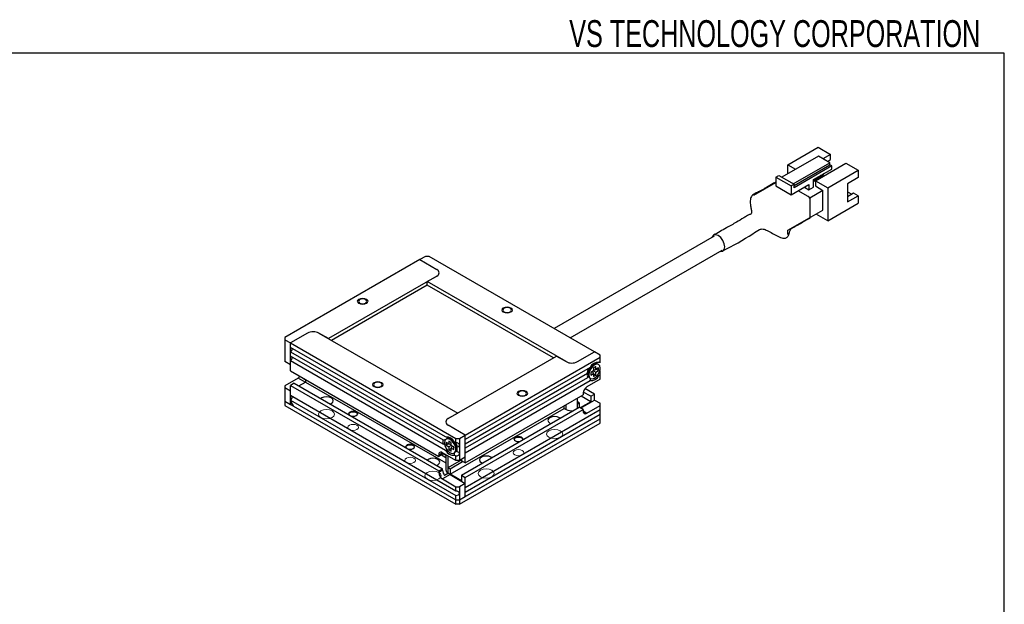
# Model space of a CAD drawing. Header units: millimetres. Extents: x 6 to 294, y 6 to 202.
# Tile 5 of 5: x 200 to 291, y 148 to 202. Entities that reach past the tile are written whole.
import ezdxf

# ---------------------------------------------------------------- set-up
doc = ezdxf.new("R2010")
doc.units = ezdxf.units.MM
doc.styles.add('SLDTEXTSTYLE1', font='TXT', dxfattribs={"width": 0.7})

msp = doc.modelspace()

# ---------------------------------------------------------------- linework, layer by layer
at = {"color": 7, "linetype": 'Continuous', "lineweight": 25}
for p, q in [((291.144, 199.039), (5.901, 199.039)), ((291.144, 6.453), (291.144, 199.039)), ((271.007, 188.643), (273.835, 190.275)), ((273.835, 190.275), (274.984, 189.612)), ((274.984, 189.612), (274.277, 189.204)), ((274.984, 189.122), (274.984, 189.612)), ((273.853, 189.449), (270.459, 187.49)), ((271.519, 186.877), (274.913, 188.837)), ((273.57, 187.163), (276.398, 188.796)), ((274.913, 188.837), (273.853, 189.449)), ((274.701, 188.959), (274.984, 189.122)), ((274.913, 188.633), (274.913, 188.837)), ((276.398, 188.796), (277.547, 188.132)), ((271.007, 187.806), (271.007, 188.643)), ((271.007, 188.643), (271.731, 188.224)), ((271.59, 186.714), (274.913, 188.633)), ((275.09, 188.53), (271.59, 186.51)), ((273.393, 187.265), (275.09, 188.245)), ((274.312, 187.714), (274.383, 187.837)), ((274.719, 186.5), (277.547, 188.132)), ((275.09, 188.53), (274.913, 188.633)), ((275.09, 188.245), (275.09, 188.53)), ((277.547, 188.132), (277.547, 187.449)), ((267.842, 185.816), (269.893, 187)), ((269.893, 187.49), (270.176, 187.653)), ((269.893, 187.49), (271.307, 186.673)), ((269.893, 187.49), (269.893, 186.673)), ((270.176, 187.653), (271.59, 186.836)), ((271.59, 186.836), (271.307, 186.673)), ((271.307, 185.857), (272.969, 186.816)), ((271.59, 186.51), (271.59, 186.836)), ((272.969, 186.816), (272.969, 186.326)), ((273.393, 186.571), (273.393, 187.265)), ((273.393, 187.183), (273.57, 187.081)), ((273.42, 187.168), (274.259, 187.652)), ((273.57, 187.163), (273.57, 186.673)), ((273.57, 187.163), (274.719, 186.5)), ((274.1, 187.591), (274.029, 187.632)), ((274.1, 187.591), (274.312, 187.714)), ((274.1, 187.673), (274.1, 187.591)), ((274.233, 187.668), (274.259, 187.652)), ((274.259, 187.561), (274.259, 187.652)), ((277.547, 187.449), (276.557, 186.877)), ((276.557, 186.877), (276.557, 185.183)), ((269.893, 186.673), (271.307, 185.857)), ((271.307, 186.673), (271.307, 185.857)), ((272.916, 185.683), (271.961, 186.234)), ((272.545, 186.571), (272.969, 186.326)), ((272.545, 186.571), (272.545, 186.571)), ((272.969, 186.326), (273.393, 186.571)), ((274.277, 186.265), (273.041, 185.551)), ((273.57, 186.673), (274.277, 186.265)), ((274.277, 184.428), (274.277, 186.265)), ((274.719, 186.5), (274.719, 183.438)), ((276.557, 186.132), (276.955, 185.902)), ((277.123, 185.999), (276.557, 185.673)), ((277.547, 185.754), (277.123, 185.999)), ((273.093, 183.785), (273.093, 185.377)), ((274.719, 183.438), (277.547, 185.07)), ((276.557, 185.183), (277.547, 185.754)), ((277.547, 185.754), (277.547, 185.07)), ((271.024, 182.55), (274.277, 184.428)), ((274.719, 183.438), (273.64, 184.06)), ((271.024, 182.142), (271.024, 182.55)), ((264.162, 182.005), (249.278, 173.413)), ((250.778, 172.547), (264.912, 180.706)), ((236.769, 179.818), (224.218, 172.572)), ((237.299, 180.124), (236.769, 179.818)), ((236.769, 179.818), (238.36, 178.9)), ((237.653, 180.124), (237.299, 180.124)), ((253.032, 171.246), (237.653, 180.124)), ((238.36, 178.287), (228.284, 172.47)), ((237.476, 177.777), (238.36, 178.287)), ((250.381, 170.327), (237.476, 177.777)), ((237.476, 177.45), (237.476, 177.777)), ((237.476, 177.45), (228.566, 172.307)), ((249.214, 170.674), (237.476, 177.45)), ((224.218, 172.572), (224.218, 172.368)), ((224.218, 172.368), (224.748, 172.062)), ((224.218, 172.368), (224.218, 171.756)), ((226.339, 172.981), (224.748, 172.062)), ((228.284, 172.47), (227.4, 172.981)), ((227.4, 172.981), (240.304, 165.531)), ((224.218, 171.756), (224.218, 170.939)), ((224.748, 170.021), (224.748, 172.062)), ((224.748, 172.062), (240.128, 163.184)), ((224.748, 171.654), (224.748, 172.062)), ((239.185, 163.32), (224.748, 171.654)), ((224.218, 170.939), (224.218, 170.327)), ((224.748, 171.246), (238.949, 163.048)), ((224.748, 170.837), (224.748, 171.246)), ((238.949, 162.639), (224.748, 170.837)), ((224.748, 169.47), (224.748, 170.429)), ((224.748, 170.429), (239.185, 162.095)), ((239.421, 165.021), (249.497, 170.838)), ((241.012, 163.49), (253.563, 170.736)), ((249.497, 170.838), (250.381, 170.327)), ((251.441, 170.327), (253.032, 171.246)), ((253.563, 170.94), (253.032, 171.246)), ((253.563, 170.736), (253.563, 170.94)), ((253.563, 170.327), (253.563, 170.736)), ((224.748, 170.021), (224.218, 170.327)), ((224.748, 169.47), (238.537, 161.51)), ((252.62, 169.783), (241.012, 163.082)), ((252.926, 169.47), (252.679, 169.327)), ((252.785, 169.96), (252.721, 169.916)), ((252.962, 170.062), (252.785, 169.96)), ((252.845, 169.423), (252.926, 169.225)), ((252.931, 170.044), (252.878, 170.075)), ((252.883, 169.33), (252.883, 169.445)), ((253.138, 169.878), (252.926, 169.756)), ((252.926, 169.756), (252.926, 169.47)), ((252.926, 169.564), (253.138, 169.592)), ((252.926, 169.52), (253.026, 169.577)), ((252.926, 169.47), (253.138, 169.347)), ((253.138, 169.592), (253.138, 169.878)), ((253.386, 169.735), (253.138, 169.592)), ((253.138, 169.347), (253.386, 169.49)), ((253.174, 169.613), (253.386, 169.49)), ((253.407, 170.058), (253.337, 170.099)), ((253.386, 169.49), (253.386, 169.735)), ((253.563, 170.327), (253.445, 170.259)), ((253.563, 170.223), (253.563, 170.327)), ((253.563, 169.565), (253.563, 169.745)), ((225.455, 168.796), (224.218, 168.081)), ((225.963, 168.722), (225.989, 168.753)), ((226.003, 168.745), (225.963, 168.722)), ((226.162, 168.606), (225.963, 168.722)), ((226.162, 168.653), (226.162, 168.428)), ((241.012, 162.673), (252.384, 169.239)), ((252.384, 168.83), (241.012, 162.265)), ((241.012, 161.857), (252.62, 168.558)), ((253.563, 168.694), (252.325, 167.98)), ((252.378, 169.209), (252.431, 169.178)), ((252.431, 169.347), (252.431, 169.143)), ((252.587, 168.8), (252.657, 168.759)), ((252.679, 169.327), (252.679, 169.082)), ((252.679, 169.082), (252.926, 169.225)), ((252.926, 169.225), (252.926, 168.939)), ((252.926, 169.184), (253.138, 169.062)), ((252.926, 168.939), (253.138, 169.062)), ((253.138, 169.062), (253.138, 169.347)), ((253.295, 169.032), (253.445, 169.034)), ((253.445, 169.034), (253.563, 169.102)), ((253.563, 168.694), (253.563, 169.102)), ((224.218, 168.081), (224.218, 167.877)), ((224.218, 167.877), (224.218, 167.265)), ((224.748, 167.571), (224.218, 167.877)), ((225.102, 168.326), (224.748, 168.122)), ((224.748, 167.163), (224.748, 168.122)), ((224.748, 168.122), (238.537, 160.162)), ((225.102, 168.326), (238.89, 160.367)), ((225.544, 168.071), (226.162, 168.428)), ((226.162, 168.428), (239.201, 160.901)), ((253.032, 167.306), (252.145, 167.818)), ((224.218, 167.265), (224.218, 166.653)), ((224.748, 166.346), (224.748, 167.571)), ((240.128, 158.285), (224.748, 167.163)), ((224.748, 166.755), (240.128, 157.876)), ((224.748, 166.673), (224.748, 166.755)), ((224.748, 166.673), (225.031, 166.183)), ((241.012, 160.897), (251.972, 167.225)), ((251.441, 166.388), (251.441, 166.918)), ((251.742, 166.01), (253.032, 166.755)), ((252.679, 166.592), (251.777, 167.112)), ((251.972, 167.367), (251.972, 167.225)), ((252.679, 167.102), (251.988, 167.501)), ((252.679, 167.102), (253.032, 167.306)), ((252.679, 167.102), (252.679, 166.592)), ((253.032, 166.755), (253.032, 167.306)), ((253.032, 166.755), (253.563, 166.449)), ((224.218, 166.653), (240.128, 157.468)), ((224.218, 166.653), (224.218, 166.244)), ((224.218, 166.653), (224.748, 166.346)), ((224.218, 166.244), (240.128, 157.06)), ((224.89, 166.428), (224.748, 166.346)), ((225.031, 166.183), (240.128, 157.468)), ((239.597, 159.856), (250.204, 165.979)), ((240.658, 159.754), (251.618, 166.081)), ((241.012, 159.55), (251.972, 165.877)), ((253.563, 165.836), (241.012, 158.591)), ((250.204, 165.979), (250.204, 166.204)), ((250.204, 165.979), (250.381, 165.877)), ((251.618, 166.49), (251.441, 166.592)), ((251.441, 166.388), (251.618, 166.49)), ((251.618, 166.49), (251.618, 166.081)), ((251.972, 165.877), (251.618, 166.081)), ((252.679, 166.592), (251.707, 166.03)), ((251.972, 165.877), (251.972, 165.734)), ((252.325, 165.53), (253.563, 166.245)), ((253.563, 166.245), (253.563, 166.449)), ((253.563, 165.836), (253.563, 166.245)), ((240.304, 165.531), (239.421, 165.021)), ((240.481, 157.468), (253.563, 165.02)), ((241.012, 158.182), (253.563, 165.428)), ((241.012, 157.774), (253.563, 165.02)), ((253.563, 165.02), (253.563, 165.428)), ((253.563, 164.611), (253.563, 165.02)), ((241.012, 163.49), (239.421, 164.408)), ((240.481, 157.06), (253.563, 164.611)), ((239.293, 163.16), (239.222, 163.119)), ((239.845, 163.02), (239.668, 163.122)), ((239.751, 163.135), (239.698, 163.105)), ((239.909, 162.977), (239.845, 163.02)), ((240.128, 163.184), (240.481, 163.184)), ((240.128, 162.775), (240.128, 163.184)), ((240.481, 163.184), (241.012, 163.49)), ((240.481, 163.184), (240.481, 162.571)), ((241.012, 163.082), (241.012, 163.49)), ((241.012, 161.449), (241.012, 163.49)), ((239.491, 162.653), (239.244, 162.796)), ((239.244, 162.796), (239.244, 162.551)), ((239.456, 162.673), (239.244, 162.551)), ((239.244, 162.551), (239.491, 162.408)), ((239.703, 162.816), (239.491, 162.939)), ((239.491, 162.939), (239.491, 162.653)), ((239.703, 162.624), (239.491, 162.653)), ((239.703, 162.53), (239.491, 162.408)), ((239.491, 162.408), (239.491, 162.122)), ((239.703, 162.245), (239.491, 162.122)), ((239.491, 162.122), (239.703, 162)), ((239.604, 162.638), (239.703, 162.581)), ((239.703, 162.53), (239.703, 162.816)), ((239.951, 162.388), (239.703, 162.53)), ((239.785, 162.483), (239.703, 162.286)), ((239.703, 162), (239.703, 162.286)), ((239.703, 162.286), (239.951, 162.143)), ((239.747, 162.505), (239.747, 162.391)), ((239.951, 162.143), (239.951, 162.388)), ((240.128, 162.775), (240.01, 162.844)), ((240.195, 162.133), (240.222, 162.171)), ((240.481, 162.571), (240.481, 161.755)), ((241.012, 162.265), (241.012, 162.673)), ((238.89, 161.857), (238.537, 161.653)), ((238.89, 161.714), (238.537, 161.51)), ((238.537, 161.653), (238.537, 161.51)), ((238.784, 161.652), (239.201, 161.412)), ((240.128, 161.142), (238.89, 161.857)), ((238.89, 161.714), (238.89, 161.857)), ((238.89, 161.795), (239.201, 161.616)), ((239.201, 161.677), (239.201, 160.264)), ((239.421, 160.469), (239.421, 161.551)), ((239.421, 160.469), (240.658, 161.183)), ((239.972, 161.82), (240.043, 161.861)), ((240.01, 161.619), (240.128, 161.551)), ((240.128, 161.142), (240.128, 161.551)), ((240.481, 161.755), (240.481, 161.142)), ((241.012, 161.449), (240.481, 161.142)), ((240.658, 161.244), (240.658, 161.102)), ((241.012, 160.897), (241.012, 161.857)), ((238.537, 160.162), (238.89, 160.367)), ((238.89, 160.224), (238.89, 160.367)), ((239.421, 160.469), (239.597, 160.367)), ((239.597, 160.367), (240.764, 161.04)), ((239.597, 160.367), (239.597, 159.856)), ((240.481, 161.142), (240.128, 161.142)), ((241.012, 160.897), (240.658, 161.102)), ((238.89, 160.224), (238.537, 160.02)), ((238.537, 160.162), (238.537, 160.02)), ((239.597, 159.815), (238.89, 159.407)), ((238.89, 159.407), (240.128, 158.693)), ((239.443, 159.945), (239.09, 159.741)), ((239.421, 159.958), (239.443, 159.945)), ((240.658, 159.244), (239.597, 159.856)), ((239.597, 159.815), (241.012, 158.999)), ((240.658, 159.754), (240.658, 159.244)), ((240.658, 159.754), (241.012, 159.55)), ((241.012, 158.591), (241.012, 159.55)), ((240.128, 158.285), (240.128, 158.693)), ((240.128, 158.693), (240.481, 158.693)), ((241.012, 158.999), (240.481, 158.693)), ((240.481, 158.693), (240.481, 158.08)), ((241.012, 157.774), (241.012, 158.999)), ((240.128, 157.468), (240.128, 157.876)), ((240.481, 158.08), (240.481, 157.468)), ((240.481, 157.468), (241.012, 157.774)), ((241.012, 157.774), (241.012, 158.182)), ((240.128, 157.06), (240.128, 157.468)), ((240.128, 157.468), (240.481, 157.468)), ((240.481, 157.06), (240.128, 157.06)), ((240.481, 157.468), (240.481, 157.06))]:
    msp.add_line(p, q, dxfattribs=at)
at = {"color": 8, "linetype": 'Continuous', "lineweight": 25}
for p, q in [((226.127, 168.408), (225.455, 168.796)), ((250.381, 165.877), (250.381, 166.306)), ((251.441, 165.979), (251.441, 166.388)), ((251.972, 165.734), (252.325, 165.53)), ((239.421, 159.958), (239.421, 160.469))]:
    msp.add_line(p, q, dxfattribs=at)
at = {"color": 7, "linetype": 'Continuous', "lineweight": 25, "flags": 128}
for points in [[(272.916, 183.683), (272.983, 183.659), (273.041, 183.67), (273.079, 183.714), (273.093, 183.785)], [(265.138, 181.009), (265.092, 181.301), (264.962, 181.601), (264.767, 181.864), (264.537, 182.05), (264.307, 182.13), (264.112, 182.092), (263.981, 181.942), (263.973, 181.896)], [(264.723, 180.597), (264.767, 180.582), (264.962, 180.62), (265.092, 180.77), (265.138, 181.009)], [(231.183, 175.777), (231.313, 175.727), (231.466, 175.709), (231.619, 175.727), (231.748, 175.777), (231.835, 175.852), (231.866, 175.94), (231.835, 176.029), (231.748, 176.103), (231.619, 176.153), (231.466, 176.171), (231.313, 176.153), (231.183, 176.103), (231.096, 176.029), (231.066, 175.94), (231.096, 175.852), (231.183, 175.777)], [(244.618, 175.287), (244.531, 175.212), (244.501, 175.124), (244.531, 175.035), (244.618, 174.96), (244.748, 174.91), (244.901, 174.893), (245.054, 174.91), (245.183, 174.96), (245.27, 175.035), (245.301, 175.124), (245.27, 175.212), (245.183, 175.287), (245.054, 175.337), (244.901, 175.355), (244.748, 175.337), (244.618, 175.287)], [(253.337, 170.099), (253.165, 170.132), (252.962, 170.062), (252.759, 169.898), (252.587, 169.666), (252.472, 169.401), (252.431, 169.143), (252.472, 168.932), (252.587, 168.8), (252.587, 168.8)], [(253.563, 169.715), (253.522, 169.926), (253.407, 170.058), (253.235, 170.092), (253.032, 170.021), (252.829, 169.857), (252.657, 169.625), (252.542, 169.36), (252.502, 169.103), (252.542, 168.892), (252.657, 168.759), (252.829, 168.726), (253.032, 168.796), (253.235, 168.96), (253.407, 169.192), (253.522, 169.457), (253.563, 169.715)], [(253.025, 170.094), (252.947, 170.098), (252.894, 170.088)], [(253.563, 169.102), (253.563, 169.141), (253.563, 169.185), (253.563, 169.232), (253.563, 169.281), (253.563, 169.332), (253.563, 169.381), (253.563, 169.429), (253.563, 169.472), (253.563, 169.511)], [(252.375, 169.189), (252.393, 169.138), (252.435, 169.072)], [(233.163, 168.021), (233.249, 168.096), (233.28, 168.184), (233.249, 168.273), (233.163, 168.348), (233.033, 168.398), (232.88, 168.415), (232.727, 168.398), (232.597, 168.348), (232.51, 168.273), (232.48, 168.184), (232.51, 168.096), (232.597, 168.021), (232.727, 167.971), (232.88, 167.953), (233.033, 167.971), (233.163, 168.021)], [(246.598, 167.531), (246.468, 167.581), (246.315, 167.599), (246.162, 167.581), (246.032, 167.531), (245.945, 167.456), (245.915, 167.368), (245.945, 167.279), (246.032, 167.205), (246.162, 167.155), (246.315, 167.137), (246.468, 167.155), (246.598, 167.205), (246.684, 167.279), (246.715, 167.368), (246.684, 167.456), (246.598, 167.531)], [(228.452, 166.393), (228.549, 166.438), (228.684, 166.556), (228.732, 166.694), (228.684, 166.832), (228.549, 166.949), (228.346, 167.027), (228.107, 167.054), (227.868, 167.027), (227.665, 166.949), (227.585, 166.893)], [(253.563, 165.428), (253.563, 165.472), (253.563, 165.522), (253.563, 165.576), (253.563, 165.632), (253.563, 165.688), (253.563, 165.743), (253.563, 165.793), (253.563, 165.836)], [(230.415, 165.259), (230.429, 165.256), (230.582, 165.238), (230.735, 165.256), (230.865, 165.306), (230.951, 165.381), (230.982, 165.469), (230.951, 165.557), (230.865, 165.632), (230.735, 165.682), (230.582, 165.7), (230.429, 165.682), (230.299, 165.632), (230.212, 165.557), (230.182, 165.469), (230.212, 165.381), (230.218, 165.373)], [(230.183, 165.449), (230.191, 165.479), (230.255, 165.561), (230.368, 165.623), (230.514, 165.656), (230.67, 165.653), (230.812, 165.617), (230.92, 165.552), (230.976, 165.467), (230.98, 165.449)], [(249.841, 165.056), (249.762, 165.112), (249.559, 165.19), (249.32, 165.217), (249.081, 165.19), (248.878, 165.112), (248.743, 164.995), (248.695, 164.857), (248.743, 164.719), (248.878, 164.602), (248.975, 164.556)], [(240.128, 162.163), (240.087, 162.421), (239.972, 162.686), (239.8, 162.918), (239.597, 163.082), (239.394, 163.152), (239.222, 163.119), (239.107, 162.986), (239.067, 162.775), (239.107, 162.518), (239.222, 162.253), (239.394, 162.021), (239.597, 161.857), (239.8, 161.786), (239.972, 161.82), (240.087, 161.952), (240.128, 162.163)], [(240.198, 162.204), (240.158, 162.462), (240.043, 162.727), (239.871, 162.959), (239.668, 163.122), (239.465, 163.193), (239.293, 163.16)], [(239.735, 163.149), (239.682, 163.158), (239.605, 163.155)], [(246.325, 163.026), (246.331, 163.033), (246.361, 163.122), (246.331, 163.21), (246.244, 163.285), (246.114, 163.335), (245.961, 163.353), (245.808, 163.335), (245.678, 163.285), (245.592, 163.21), (245.561, 163.122), (245.592, 163.033), (245.678, 162.959), (245.808, 162.908), (245.961, 162.891), (246.114, 162.908), (246.128, 162.912)], [(245.563, 163.101), (245.571, 163.132), (245.634, 163.214), (245.747, 163.276), (245.893, 163.309), (246.049, 163.306), (246.192, 163.27), (246.299, 163.204), (246.355, 163.12), (246.36, 163.101)], [(235.719, 162.197), (235.732, 162.194), (235.885, 162.177), (236.038, 162.194), (236.168, 162.244), (236.255, 162.319), (236.285, 162.407), (236.255, 162.496), (236.168, 162.571), (236.038, 162.621), (235.885, 162.638), (235.732, 162.621), (235.602, 162.571), (235.515, 162.496), (235.485, 162.407), (235.515, 162.319), (235.521, 162.311)], [(235.487, 162.387), (235.495, 162.417), (235.558, 162.5), (235.671, 162.562), (235.817, 162.594), (235.973, 162.592), (236.116, 162.555), (236.223, 162.49), (236.279, 162.406), (236.283, 162.387)], [(240.043, 161.861), (240.043, 161.861), (240.158, 161.993), (240.198, 162.204)], [(238.351, 160.678), (238.448, 160.724), (238.584, 160.841), (238.631, 160.979), (238.584, 161.117), (238.448, 161.234), (238.245, 161.312), (238.006, 161.34), (237.767, 161.312), (237.564, 161.234), (237.485, 161.178)], [(243.477, 161.382), (243.398, 161.438), (243.195, 161.516), (242.956, 161.544), (242.717, 161.516), (242.514, 161.438), (242.379, 161.321), (242.331, 161.183), (242.379, 161.045), (242.514, 160.928), (242.611, 160.882)]]:
    msp.add_lwpolyline(points, dxfattribs=at)
at = {"color": 7, "linetype": 'Continuous', "lineweight": 0, "flags": 128}
for points in [[(231.112, 175.736), (231.004, 175.83), (230.966, 175.94), (231.004, 176.051), (231.112, 176.144), (231.274, 176.207), (231.466, 176.229), (231.657, 176.207), (231.819, 176.144), (231.928, 176.051), (231.966, 175.94), (231.928, 175.83), (231.819, 175.736), (231.657, 175.673), (231.466, 175.651), (231.274, 175.673), (231.112, 175.736)], [(244.547, 175.328), (244.709, 175.39), (244.901, 175.412), (245.092, 175.39), (245.254, 175.328), (245.363, 175.234), (245.401, 175.124), (245.363, 175.013), (245.254, 174.92), (245.092, 174.857), (244.901, 174.835), (244.709, 174.857), (244.547, 174.92), (244.439, 175.013), (244.401, 175.124), (244.439, 175.234), (244.547, 175.328)], [(233.233, 167.98), (233.071, 167.918), (232.88, 167.896), (232.688, 167.918), (232.526, 167.98), (232.418, 168.074), (232.38, 168.184), (232.418, 168.295), (232.526, 168.388), (232.688, 168.451), (232.88, 168.473), (233.071, 168.451), (233.233, 168.388), (233.342, 168.295), (233.38, 168.184), (233.342, 168.074), (233.233, 167.98)], [(246.668, 167.572), (246.777, 167.478), (246.815, 167.368), (246.777, 167.257), (246.668, 167.164), (246.506, 167.101), (246.315, 167.079), (246.123, 167.101), (245.961, 167.164), (245.853, 167.257), (245.815, 167.368), (245.853, 167.478), (245.961, 167.572), (246.123, 167.635), (246.315, 167.656), (246.506, 167.635), (246.668, 167.572)], [(227.576, 165.734), (227.414, 165.594), (227.357, 165.428), (227.414, 165.262), (227.576, 165.122), (227.82, 165.028), (228.107, 164.995), (228.394, 165.028), (228.637, 165.122), (228.8, 165.262), (228.857, 165.428), (228.8, 165.594), (228.637, 165.734), (228.394, 165.828), (228.107, 165.861), (227.82, 165.828), (227.576, 165.734)], [(230.228, 164.407), (230.12, 164.314), (230.082, 164.203), (230.12, 164.093), (230.228, 163.999), (230.39, 163.937), (230.582, 163.915), (230.773, 163.937), (230.935, 163.999), (231.044, 164.093), (231.082, 164.203), (231.044, 164.314), (230.935, 164.407), (230.773, 164.47), (230.582, 164.492), (230.39, 164.47), (230.228, 164.407)], [(248.79, 163.285), (249.033, 163.191), (249.32, 163.158), (249.607, 163.191), (249.85, 163.285), (250.013, 163.425), (250.07, 163.591), (250.013, 163.757), (249.85, 163.897), (249.607, 163.991), (249.32, 164.024), (249.033, 163.991), (248.79, 163.897), (248.627, 163.757), (248.57, 163.591), (248.627, 163.425), (248.79, 163.285)], [(245.608, 161.652), (245.77, 161.589), (245.961, 161.568), (246.153, 161.589), (246.315, 161.652), (246.423, 161.746), (246.461, 161.856), (246.423, 161.967), (246.315, 162.06), (246.153, 162.123), (245.961, 162.145), (245.77, 162.123), (245.608, 162.06), (245.499, 161.967), (245.461, 161.856), (245.499, 161.746), (245.608, 161.652)], [(235.531, 161.346), (235.423, 161.252), (235.385, 161.142), (235.423, 161.031), (235.531, 160.938), (235.694, 160.875), (235.885, 160.853), (236.076, 160.875), (236.239, 160.938), (236.347, 161.031), (236.385, 161.142), (236.347, 161.252), (236.239, 161.346), (236.076, 161.408), (235.885, 161.43), (235.694, 161.408), (235.531, 161.346)], [(242.426, 159.611), (242.669, 159.517), (242.956, 159.484), (243.243, 159.517), (243.486, 159.611), (243.649, 159.752), (243.706, 159.917), (243.649, 160.083), (243.486, 160.223), (243.243, 160.317), (242.956, 160.35), (242.669, 160.317), (242.426, 160.223), (242.263, 160.083), (242.206, 159.917), (242.263, 159.752), (242.426, 159.611)], [(237.476, 160.019), (237.313, 159.879), (237.256, 159.713), (237.313, 159.547), (237.476, 159.407), (237.719, 159.313), (238.006, 159.28), (238.293, 159.313), (238.537, 159.407), (238.699, 159.547), (238.756, 159.713), (238.699, 159.879), (238.537, 160.019), (238.293, 160.113), (238.006, 160.146), (237.719, 160.113), (237.476, 160.019)]]:
    msp.add_lwpolyline(points, dxfattribs=at)
at = {"color": 7, "linetype": 'Continuous', "lineweight": 25}
for centre, radius, start, end in [((272.709, 185.359), 0.384, 2.60545, 57.39453), ((238.244, 178.593), 0.327, 290.78331, 69.21656), ((226.869, 171.957), 1.153, 62.60966, 117.39034), ((224.55, 171.564), 0.375, 301.87324, 358.13219), ((224.55, 170.748), 0.375, 301.87324, 358.13219), ((250.911, 171.351), 1.153, 242.60966, 297.39034), ((253.198, 169.311), 0.768, 144.54008, 177.24085), ((253.386, 169.409), 0.852, 86.0416, 153.95302), ((225.113, 169.361), 0.661, 301.244, 322.36836), ((253.248, 169.035), 0.888, 166.70958, 193.29042), ((252.679, 169.409), 0.852, 266.04152, 333.95311), ((252.739, 167.333), 0.768, 122.60541, 177.39463), ((224.55, 167.073), 0.375, 301.8732, 358.13222), ((250.908, 166.896), 1.147, 242.64003, 277.60358), ((239.537, 164.715), 0.327, 110.78331, 249.21656), ((252.187, 165.699), 0.218, 170.78586, 309.20334), ((239.813, 162.843), 0.888, 166.7093, 193.2907), ((239.244, 162.469), 0.852, 26.04703, 93.95835), ((239.951, 162.469), 0.852, 206.04692, 273.95845), ((239.432, 162.371), 0.768, 2.75935, 35.45985), ((238.752, 161.688), 0.218, 50.79668, 189.21407), ((239.576, 160.302), 0.377, 185.695, 245.62513), ((239.304, 160.054), 0.768, 182.60551, 237.39451), ((239.664, 160.261), 0.775, 182.76954, 222.13973), ((239.92, 160.354), 0.628, 220.66487, 239.12638)]:
    msp.add_arc(centre, radius, start, end, dxfattribs=at)
for centre, start_param, end_param in [((240.128, 162.571), 0, 1.570796), ((240.128, 162.571), 5.036649, 6.283185), ((240.128, 161.755), 4.712389, 6.283185), ((240.128, 161.755), 0, 1.246537), ((240.128, 158.08), 0, 1.570796), ((240.128, 158.08), 4.712389, 6.283185)]:
    msp.add_ellipse(centre, major_axis=(0.354, 0), ratio=0.577382, start_param=start_param, end_param=end_param, dxfattribs=at)
for points, knots in [([(269.893, 187.034), (269.759, 186.957), (269.425, 186.765), (268.924, 186.484), (268.434, 186.184), (268.006, 185.993), (267.707, 185.823), (267.569, 185.603), (267.508, 185.326), (267.516, 184.934), (267.591, 184.54), (267.644, 184.297), (267.622, 184.152), (267.59, 184.08), (267.511, 184.024), (267.228, 183.903), (266.805, 183.64), (266.152, 183.254), (265.214, 182.721), (264.505, 182.316), (264.11, 182.091)], [0, 0, 0, 0, 0.054788, 0.136458, 0.201701, 0.255925, 0.296644, 0.313845, 0.334018, 0.381969, 0.427765, 0.4724, 0.490396, 0.50437, 0.529666, 0.566164, 0.615716, 0.71011, 0.83837, 1, 1, 1, 1]), ([(264.963, 180.621), (265.914, 181.131), (267.088, 181.76), (268.207, 182.544), (268.54, 182.675), (268.778, 182.667), (269.273, 182.455), (269.832, 182.104), (270.335, 181.877), (270.552, 181.809), (270.719, 181.804), (270.85, 181.842), (270.943, 181.898), (271.021, 181.976), (271.095, 182.09), (271.155, 182.255), (271.195, 182.438), (271.239, 182.577), (271.278, 182.649), (271.302, 182.679), (271.328, 182.702), (271.893, 183.02), (272.453, 183.342), (273.005, 183.659)], [0, 0, 0, 0, 0.3508733, 0.433086, 0.4523098, 0.470856, 0.5096594, 0.6129627, 0.6385609, 0.6612542, 0.6818553, 0.6915677, 0.7012207, 0.7110652, 0.7204928, 0.737077, 0.7585538, 0.7734197, 0.7768625, 0.7801622, 0.783558, 0.7872746, 1, 1, 1, 1]), ([(252.384, 169.239), (252.386, 169.268), (252.389, 169.336), (252.412, 169.482), (252.454, 169.623), (252.501, 169.699), (252.515, 169.723)], [0, 0, 0, 0, 0.237636, 0.540114, 0.86004, 1, 1, 1, 1]), ([(253.445, 170.259), (253.398, 170.251), (253.321, 170.239), (253.232, 170.212), (253.184, 170.193), (253.161, 170.18), (253.15, 170.168), (253.152, 170.152), (253.166, 170.139), (253.189, 170.127), (253.195, 170.124)], [0, 0, 0, 0, 0.280865, 0.469583, 0.540013, 0.61115, 0.672565, 0.764704, 0.941037, 1, 1, 1, 1]), ([(252.484, 168.914), (252.476, 168.918), (252.44, 168.938), (252.408, 168.937), (252.388, 168.903), (252.385, 168.85), (252.384, 168.83)], [0, 0, 0, 0, 0.099219, 0.42403, 0.781538, 1, 1, 1, 1]), ([(252.62, 168.558), (252.631, 168.587), (252.649, 168.634), (252.656, 168.706), (252.653, 168.748), (252.648, 168.76), (252.648, 168.761)], [0, 0, 0, 0, 0.51419, 0.859682, 0.98862, 1, 1, 1, 1]), ([(238.949, 163.048), (238.996, 163.049), (239.086, 163.052), (239.166, 163.077), (239.204, 163.088)], [0, 0, 0, 0, 0.517686, 1, 1, 1, 1]), ([(239.449, 163.193), (239.453, 163.195), (239.466, 163.202), (239.476, 163.213), (239.481, 163.226), (239.471, 163.239), (239.45, 163.252), (239.412, 163.268), (239.322, 163.296), (239.243, 163.31), (239.185, 163.32)], [0, 0, 0, 0, 0.042876, 0.158411, 0.274787, 0.342367, 0.410298, 0.490883, 0.631039, 1, 1, 1, 1]), ([(239.093, 162.615), (239.083, 162.619), (239.038, 162.638), (238.988, 162.639), (238.949, 162.639)], [0, 0, 0, 0, 0.230648, 1, 1, 1, 1]), ([(239.185, 162.095), (239.232, 162.087), (239.285, 162.079), (239.336, 162.092), (239.343, 162.093)], [0, 0, 0, 0, 0.878311, 1, 1, 1, 1]), ([(240.114, 162.783), (240.134, 162.749), (240.182, 162.667), (240.223, 162.519), (240.234, 162.426), (240.24, 162.378)], [0, 0, 0, 0, 0.251735, 0.613467, 1, 1, 1, 1]), ([(240.24, 161.948), (240.253, 162.007), (240.283, 162.15), (240.256, 162.293), (240.24, 162.378)], [0, 0, 0, 0, 0.411326, 1, 1, 1, 1]), ([(239.983, 161.826), (239.983, 161.826), (239.978, 161.814), (239.974, 161.78), (239.977, 161.703), (239.996, 161.654), (240.01, 161.619)], [0, 0, 0, 0, 0.003485, 0.139661, 0.376506, 1, 1, 1, 1]), ([(240.24, 161.948), (240.24, 161.951), (240.235, 161.976), (240.217, 162), (240.18, 161.995), (240.138, 161.971), (240.128, 161.966)], [0, 0, 0, 0, 0.046385, 0.449938, 0.876771, 1, 1, 1, 1])]:
    msp.add_open_spline(points, degree=3, knots=knots, dxfattribs=at)

# ---------------------------------------------------------------- texts
at = {"color": 7, "linetype": 'Continuous', "lineweight": 0, "insert": (288.908, 202.099), "char_height": 2.5, "attachment_point": 3, "style": 'SLDTEXTSTYLE1'}
msp.add_mtext('VS TECHNOLOGY CORPORATION', dxfattribs=at)

doc.saveas('drawing.dxf')
